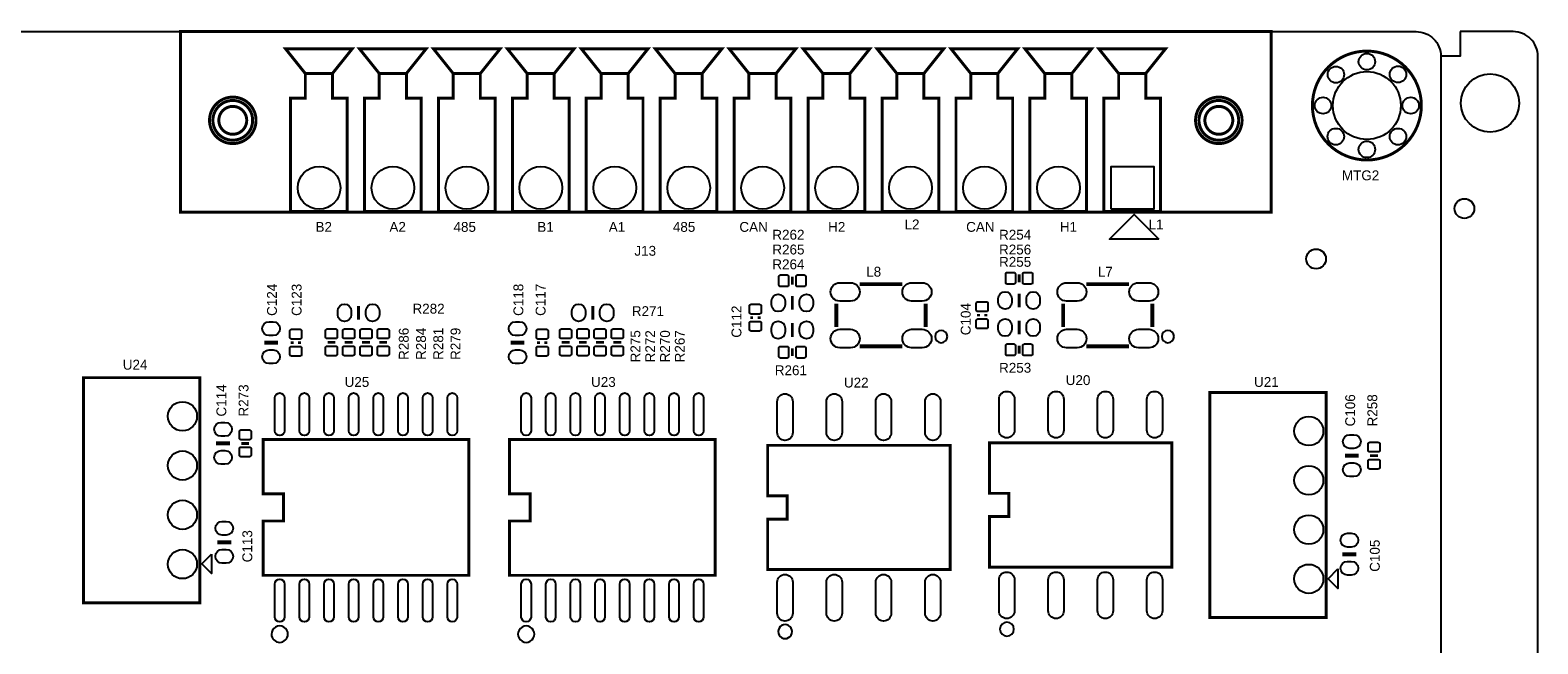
# Model space of a CAD drawing. Extents: x -5 to 175, y -1 to 134.
# Tile 19 of 19: x 97 to 175, y 93 to 125. Entities that reach past the tile are written whole.
import ezdxf

# ---------------------------------------------------------------- set-up
doc = ezdxf.new("R2010")
doc.units = 0
for name, color, linetype in [('BG_OUTLINE', 7, 'CONTINUOUS'), ('BG_SILKSCREEN_TOP', 211, 'CONTINUOUS'), ('PG_SILKSCREEN_TOP', 7, 'CONTINUOUS'), ('PIN_TOP', 12, 'CONTINUOUS'), ('RD_SILKSCREEN_TOP', 7, 'CONTINUOUS')]:
    doc.layers.add(name, color=color, linetype=linetype)

msp = doc.modelspace()

# ---------------------------------------------------------------- linework, layer by layer
at = {"layer": 'BG_OUTLINE'}
for points in [[(-0.999998, 124.99975), (-0.999998, 123.72975), (0, 123.72975, -0.414214), (1.27, 124.99975), (168.730676, 124.99975, -0.414214), (170.000676, 123.72975), (170.000676, 1.27, -0.414214), (168.730676, 0), (1.27, 0, -0.414214), (0, 1.27), (0, 123.72975)], [(171.000674, 0), (173.730666, 0, 0.414214), (175.000666, 1.27), (175.000666, 123.72975, 0.414214), (173.730666, 124.99975), (171.000674, 124.99975)]]:
    msp.add_lwpolyline(points, format="xyb", dxfattribs=at)
msp.add_lwpolyline([(171.000674, 124.99975), (171.000674, 123.72975), (170.000676, 123.72975)], dxfattribs=at)
at = {"layer": 'PG_SILKSCREEN_TOP'}
for points, const_width in [([(105.056686, 124.99975), (161.256726, 124.99975), (161.256726, 115.699794), (105.056686, 115.699794), (105.056686, 124.99975)], 0.1524), ([(110.47476, 124.11075), (113.90376, 124.11075), (112.88776, 122.84075), (111.49076, 122.84075), (110.47476, 124.11075)], 0.1524), ([(114.28476, 124.11075), (117.71376, 124.11075), (116.69776, 122.84075), (115.30076, 122.84075), (114.28476, 124.11075)], 0.1524), ([(118.09476, 124.11075), (121.52376, 124.11075), (120.50776, 122.84075), (119.11076, 122.84075), (118.09476, 124.11075)], 0.1524), ([(121.90476, 124.11075), (125.33376, 124.11075), (124.31776, 122.84075), (122.92076, 122.84075), (121.90476, 124.11075)], 0.1524), ([(125.71476, 124.11075), (129.14376, 124.11075), (128.12776, 122.84075), (126.73076, 122.84075), (125.71476, 124.11075)], 0.1524), ([(129.52476, 124.11075), (132.95376, 124.11075), (131.93776, 122.84075), (130.54076, 122.84075), (129.52476, 124.11075)], 0.1524), ([(133.33476, 124.11075), (136.76376, 124.11075), (135.74776, 122.84075), (134.35076, 122.84075), (133.33476, 124.11075)], 0.1524), ([(137.14476, 124.11075), (140.57376, 124.11075), (139.55776, 122.84075), (138.16076, 122.84075), (137.14476, 124.11075)], 0.1524), ([(140.95476, 124.11075), (144.38376, 124.11075), (143.36776, 122.84075), (141.97076, 122.84075), (140.95476, 124.11075)], 0.1524), ([(144.76476, 124.11075), (148.19376, 124.11075), (147.17776, 122.84075), (145.78076, 122.84075), (144.76476, 124.11075)], 0.1524), ([(148.57476, 124.11075), (152.00376, 124.11075), (150.98776, 122.84075), (149.59076, 122.84075), (148.57476, 124.11075)], 0.1524), ([(152.38476, 124.11075), (155.81376, 124.11075), (154.79776, 122.84075), (153.40076, 122.84075), (152.38476, 124.11075)], 0.1524), ([(111.49076, 122.84075), (111.49076, 121.57075), (110.72876, 121.57075), (110.72876, 115.72875), (113.64976, 115.72875), (113.64976, 121.57075), (112.88776, 121.57075), (112.88776, 122.84075)], 0.1524), ([(115.30076, 122.84075), (115.30076, 121.57075), (114.53876, 121.57075), (114.53876, 115.72875), (117.45976, 115.72875), (117.45976, 121.57075), (116.69776, 121.57075), (116.69776, 122.84075)], 0.1524), ([(119.11076, 122.84075), (119.11076, 121.57075), (118.34876, 121.57075), (118.34876, 115.72875), (121.26976, 115.72875), (121.26976, 121.57075), (120.50776, 121.57075), (120.50776, 122.84075)], 0.1524), ([(122.92076, 122.84075), (122.92076, 121.57075), (122.15876, 121.57075), (122.15876, 115.72875), (125.07976, 115.72875), (125.07976, 121.57075), (124.31776, 121.57075), (124.31776, 122.84075)], 0.1524), ([(126.73076, 122.84075), (126.73076, 121.57075), (125.96876, 121.57075), (125.96876, 115.72875), (128.88976, 115.72875), (128.88976, 121.57075), (128.12776, 121.57075), (128.12776, 122.84075)], 0.1524), ([(130.54076, 122.84075), (130.54076, 121.57075), (129.77876, 121.57075), (129.77876, 115.72875), (132.69976, 115.72875), (132.69976, 121.57075), (131.93776, 121.57075), (131.93776, 122.84075)], 0.1524), ([(134.35076, 122.84075), (134.35076, 121.57075), (133.58876, 121.57075), (133.58876, 115.72875), (136.50976, 115.72875), (136.50976, 121.57075), (135.74776, 121.57075), (135.74776, 122.84075)], 0.1524), ([(138.16076, 122.84075), (138.16076, 121.57075), (137.39876, 121.57075), (137.39876, 115.72875), (140.31976, 115.72875), (140.31976, 121.57075), (139.55776, 121.57075), (139.55776, 122.84075)], 0.1524), ([(141.97076, 122.84075), (141.97076, 121.57075), (141.20876, 121.57075), (141.20876, 115.72875), (144.12976, 115.72875), (144.12976, 121.57075), (143.36776, 121.57075), (143.36776, 122.84075)], 0.1524), ([(145.78076, 122.84075), (145.78076, 121.57075), (145.01876, 121.57075), (145.01876, 115.72875), (147.93976, 115.72875), (147.93976, 121.57075), (147.17776, 121.57075), (147.17776, 122.84075)], 0.1524), ([(149.59076, 122.84075), (149.59076, 121.57075), (148.82876, 121.57075), (148.82876, 115.72875), (151.74976, 115.72875), (151.74976, 121.57075), (150.98776, 121.57075), (150.98776, 122.84075)], 0.1524), ([(153.40076, 122.84075), (153.40076, 121.57075), (152.63876, 121.57075), (152.63876, 115.72875), (155.55976, 115.72875), (155.55976, 121.57075), (154.79776, 121.57075), (154.79776, 122.84075)], 0.1524), ([(136.585706, 112.363504), (136.585706, 111.957104)], 0.1524), ([(142.25778, 111.98225), (140.057632, 111.98225)], 0.2032), ([(148.269706, 112.490504), (148.269706, 112.084104)], 0.1524), ([(153.94178, 111.98225), (151.741632, 111.98225)], 0.2032), ([(136.585706, 111.372904), (136.585706, 110.661704)], 0.1524), ([(148.269706, 111.499904), (148.269706, 110.788704)], 0.1524), ([(114.233706, 110.864904), (114.233706, 110.153704)], 0.1524), ([(126.298706, 110.864904), (126.298706, 110.153704)], 0.1524), ([(134.490206, 110.318804), (134.490206, 110.191804)], 0.1524), ([(134.871206, 110.191804), (134.871206, 110.318804)], 0.1524), ([(138.857736, 109.782356), (138.857736, 110.982252)], 0.2032), ([(143.457676, 109.782356), (143.457676, 110.982252)], 0.2032), ([(146.174206, 110.445804), (146.174206, 110.318804)], 0.1524), ([(146.555206, 110.318804), (146.555206, 110.445804)], 0.1524), ([(150.541736, 109.782356), (150.541736, 110.982252)], 0.2032), ([(155.141676, 109.782356), (155.141676, 110.982252)], 0.2032), ([(136.585706, 109.975904), (136.585706, 109.264704)], 0.1524), ([(148.269706, 110.102904), (148.269706, 109.391704)], 0.1524), ([(110.0836, 108.966), (109.3724, 108.966)], 0.2032), ([(110.8075, 109.0295), (110.8075, 108.9025)], 0.1524), ([(111.1885, 108.9025), (111.1885, 109.0295)], 0.1524), ([(113.039906, 108.985304), (112.633506, 108.985304)], 0.1524), ([(113.928906, 108.985304), (113.522506, 108.985304)], 0.1524), ([(114.817906, 108.985304), (114.411506, 108.985304)], 0.1524), ([(115.300506, 108.985304), (115.706906, 108.985304)], 0.1524), ([(122.7836, 108.966), (122.0724, 108.966)], 0.2032), ([(123.5075, 109.0295), (123.5075, 108.9025)], 0.1524), ([(123.8885, 108.9025), (123.8885, 109.0295)], 0.1524), ([(125.104906, 108.985304), (124.698506, 108.985304)], 0.1524), ([(125.993906, 108.985304), (125.587506, 108.985304)], 0.1524), ([(126.882906, 108.985304), (126.476506, 108.985304)], 0.1524), ([(127.365506, 108.985304), (127.771906, 108.985304)], 0.1524), ([(142.25778, 108.782358), (140.057632, 108.782358)], 0.2032), ([(148.269706, 108.807504), (148.269706, 108.401104)], 0.1524), ([(153.94178, 108.782358), (151.741632, 108.782358)], 0.2032), ([(136.585706, 108.680504), (136.585706, 108.274104)], 0.1524), ([(106.0577, 107.165394), (106.0577, 95.565214), (100.057712, 95.565214), (100.057712, 107.165394), (106.0577, 107.165394)], 0.1524), ([(164.0967, 106.403394), (164.0967, 94.803214), (158.096712, 94.803214), (158.096712, 106.403394), (164.0967, 106.403394)], 0.1524), ([(106.893106, 103.778304), (107.604306, 103.778304)], 0.2032), ([(108.188506, 103.778304), (108.594906, 103.778304)], 0.1524), ([(109.314742, 96.976184), (119.91467, 96.976184), (119.91467, 103.976424), (109.314742, 103.976424), (109.314742, 101.176328), (110.369604, 101.176328), (110.369604, 99.77628), (109.314742, 99.77628), (109.314742, 96.976184)], 0.1524), ([(122.014742, 96.976184), (132.61467, 96.976184), (132.61467, 103.976424), (122.014742, 103.976424), (122.014742, 101.176328), (123.069604, 101.176328), (123.069604, 99.77628), (122.014742, 99.77628), (122.014742, 96.976184)], 0.1524), ([(135.31469, 103.676196), (144.714722, 103.676196), (144.714722, 97.276412), (135.31469, 97.276412), (135.31469, 99.876356), (136.314688, 99.876356), (136.314688, 101.076252), (135.31469, 101.076252), (135.31469, 103.676196)], 0.1524), ([(146.74469, 103.803196), (156.144722, 103.803196), (156.144722, 97.403412), (146.74469, 97.403412), (146.74469, 100.003356), (147.744688, 100.003356), (147.744688, 101.203252), (146.74469, 101.203252), (146.74469, 103.803196)], 0.1524), ([(165.059106, 103.143304), (165.770306, 103.143304)], 0.2032), ([(166.354506, 103.143304), (166.760906, 103.143304)], 0.1524), ([(106.9594, 98.679), (107.6706, 98.679)], 0.2032), ([(164.932106, 98.063304), (165.643306, 98.063304)], 0.2032)]:
    msp.add_lwpolyline(points, dxfattribs=dict(at, const_width=const_width))
at = {"layer": 'PG_SILKSCREEN_TOP', "const_width": 0.1524}
for points in [[(168.997376, 121.18975, 1), (163.383976, 121.18975, 1), (168.997376, 121.18975)], [(108.949744, 120.42775, 1.000018), (106.553762, 120.42775, 0.999982), (108.949744, 120.42775)], [(108.7755, 120.42775, 1.000021), (106.728006, 120.42775, 0.999979), (108.7755, 120.42775)], [(108.470192, 120.42775, 1.000031), (107.033314, 120.42775, 0.999969), (108.470192, 120.42775)], [(159.759904, 120.42775, 1.000018), (157.363414, 120.42775, 0.999982), (159.759904, 120.42775)], [(159.58566, 120.42775, 1.000021), (157.537658, 120.42775, 0.999979), (159.58566, 120.42775)], [(159.280098, 120.42775, 1.000031), (157.84322, 120.42775, 0.999969), (159.280098, 120.42775)]]:
    msp.add_lwpolyline(points, format="xyb", dxfattribs=at)
at = {"layer": 'PG_SILKSCREEN_TOP'}
for points in [[(155.466796, 114.304826), (152.926796, 114.304826), (154.196796, 115.574826)], [(106.657648, 98.065336), (106.657648, 97.065338), (106.157776, 97.56521)], [(164.696648, 97.303336), (164.696648, 96.303338), (164.196776, 96.80321)]]:
    msp.add_lwpolyline(points, close=True, dxfattribs=at)
for points in [[(144.573752, 109.28223, 1), (143.94166, 109.282378, 1)], [(156.257752, 109.28223, 1), (155.62566, 109.282378, 1)], [(110.59541, 93.94444, 1), (109.746802, 93.944568, 1)], [(123.29541, 93.94444, 1), (122.446802, 93.944568, 1)], [(136.575292, 94.076266, 1), (135.85412, 94.076342, 1)], [(148.005292, 94.203266, 1), (147.28412, 94.203342, 1)]]:
    msp.add_lwpolyline(points, format="xyb", close=True, dxfattribs=at)
at = {"layer": 'PIN_TOP'}
msp.add_lwpolyline([(153.006806, 115.847876), (153.006806, 118.04777), (155.2067, 118.04777), (155.2067, 115.847876)], close=True, dxfattribs=at)
for points in [[(135.970772, 112.460278), (136.320784, 112.460278, -0.415686), (136.395714, 112.385348), (136.395714, 111.93526, -0.415686), (136.320784, 111.86033), (135.970772, 111.86033, -0.415686), (135.895842, 111.93526), (135.895842, 112.385348, -0.415686)], [(136.850628, 112.460278), (137.20064, 112.460278, -0.415686), (137.27557, 112.385348), (137.27557, 111.93526, -0.415686), (137.20064, 111.86033), (136.850628, 111.86033, -0.415686), (136.775698, 111.93526), (136.775698, 112.385348, -0.415686)], [(139.582652, 111.108998), (139.032488, 111.108998, -1), (139.032488, 112.058958), (139.582652, 112.058958, -1)], [(143.282924, 111.108998), (142.73276, 111.108998, -1), (142.73276, 112.058958), (143.282924, 112.058958, -1)], [(147.654772, 112.587278), (148.004784, 112.587278, -0.415686), (148.079714, 112.512348), (148.079714, 112.06226, -0.415686), (148.004784, 111.98733), (147.654772, 111.98733, -0.415686), (147.579842, 112.06226), (147.579842, 112.512348, -0.415686)], [(148.534628, 112.587278), (148.88464, 112.587278, -0.415686), (148.95957, 112.512348), (148.95957, 112.06226, -0.415686), (148.88464, 111.98733), (148.534628, 111.98733, -0.415686), (148.459698, 112.06226), (148.459698, 112.512348, -0.415686)], [(151.266652, 111.108998), (150.716488, 111.108998, -1), (150.716488, 112.058958), (151.266652, 112.058958, -1)], [(154.966924, 111.108998), (154.41676, 111.108998, -1), (154.41676, 112.058958), (154.966924, 112.058958, -1)], [(135.51154, 110.917355), (135.51154, 111.117253, -1), (136.211564, 111.117253), (136.211564, 110.917355, -1)], [(136.959848, 110.917355), (136.959848, 111.117253, -1), (137.659872, 111.117253), (137.659872, 110.917355, -1)], [(147.19554, 111.044355), (147.19554, 111.244253, -1), (147.895564, 111.244253), (147.895564, 111.044355, -1)], [(148.643848, 111.044355), (148.643848, 111.244253, -1), (149.343872, 111.244253), (149.343872, 111.044355, -1)], [(113.15954, 110.409355), (113.15954, 110.609253, -1), (113.859564, 110.609253), (113.859564, 110.409355, -1)], [(114.607848, 110.409355), (114.607848, 110.609253, -1), (115.307872, 110.609253), (115.307872, 110.409355, -1)], [(125.22454, 110.409355), (125.22454, 110.609253, -1), (125.924564, 110.609253), (125.924564, 110.409355, -1)], [(126.672848, 110.409355), (126.672848, 110.609253, -1), (127.372872, 110.609253), (127.372872, 110.409355, -1)], [(134.380732, 110.520226), (134.380732, 110.870238, -0.415686), (134.455662, 110.945168), (134.90575, 110.945168, -0.415686), (134.98068, 110.870238), (134.98068, 110.520226, -0.415686), (134.90575, 110.445296), (134.455662, 110.445296, -0.415686)], [(146.064732, 110.647226), (146.064732, 110.997238, -0.415686), (146.139662, 111.072168), (146.58975, 111.072168, -0.415686), (146.66468, 110.997238), (146.66468, 110.647226, -0.415686), (146.58975, 110.572296), (146.139662, 110.572296, -0.415686)], [(109.6264, 110.045754), (109.8296, 110.045754, -1), (109.8296, 109.334554), (109.6264, 109.334554, -1)], [(111.297974, 109.580934), (111.297974, 109.230922, -0.415686), (111.223044, 109.155992), (110.772956, 109.155992, -0.415686), (110.698026, 109.230922), (110.698026, 109.580934, -0.415686), (110.772956, 109.655864), (111.223044, 109.655864, -0.415686)], [(113.13668, 109.600238), (113.13668, 109.250226, -0.415686), (113.06175, 109.175296), (112.611662, 109.175296, -0.415686), (112.536732, 109.250226), (112.536732, 109.600238, -0.415686), (112.611662, 109.675168), (113.06175, 109.675168, -0.415686)], [(114.02568, 109.600238), (114.02568, 109.250226, -0.415686), (113.95075, 109.175296), (113.500662, 109.175296, -0.415686), (113.425732, 109.250226), (113.425732, 109.600238, -0.415686), (113.500662, 109.675168), (113.95075, 109.675168, -0.415686)], [(114.91468, 109.600238), (114.91468, 109.250226, -0.415686), (114.83975, 109.175296), (114.389662, 109.175296, -0.415686), (114.314732, 109.250226), (114.314732, 109.600238, -0.415686), (114.389662, 109.675168), (114.83975, 109.675168, -0.415686)], [(115.203732, 109.250226), (115.203732, 109.600238, -0.415686), (115.278662, 109.675168), (115.72875, 109.675168, -0.415686), (115.80368, 109.600238), (115.80368, 109.250226, -0.415686), (115.72875, 109.175296), (115.278662, 109.175296, -0.415686)], [(122.3264, 110.045754), (122.5296, 110.045754, -1), (122.5296, 109.334554), (122.3264, 109.334554, -1)], [(123.997974, 109.580934), (123.997974, 109.230922, -0.415686), (123.923044, 109.155992), (123.472956, 109.155992, -0.415686), (123.398026, 109.230922), (123.398026, 109.580934, -0.415686), (123.472956, 109.655864), (123.923044, 109.655864, -0.415686)], [(125.20168, 109.600238), (125.20168, 109.250226, -0.415686), (125.12675, 109.175296), (124.676662, 109.175296, -0.415686), (124.601732, 109.250226), (124.601732, 109.600238, -0.415686), (124.676662, 109.675168), (125.12675, 109.675168, -0.415686)], [(126.09068, 109.600238), (126.09068, 109.250226, -0.415686), (126.01575, 109.175296), (125.565662, 109.175296, -0.415686), (125.490732, 109.250226), (125.490732, 109.600238, -0.415686), (125.565662, 109.675168), (126.01575, 109.675168, -0.415686)], [(126.97968, 109.600238), (126.97968, 109.250226, -0.415686), (126.90475, 109.175296), (126.454662, 109.175296, -0.415686), (126.379732, 109.250226), (126.379732, 109.600238, -0.415686), (126.454662, 109.675168), (126.90475, 109.675168, -0.415686)], [(127.268732, 109.250226), (127.268732, 109.600238, -0.415686), (127.343662, 109.675168), (127.79375, 109.675168, -0.415686), (127.86868, 109.600238), (127.86868, 109.250226, -0.415686), (127.79375, 109.175296), (127.343662, 109.175296, -0.415686)], [(134.380732, 109.64037), (134.380732, 109.990382, -0.415686), (134.455662, 110.065312), (134.90575, 110.065312, -0.415686), (134.98068, 109.990382), (134.98068, 109.64037, -0.415686), (134.90575, 109.56544), (134.455662, 109.56544, -0.415686)], [(135.51154, 109.520355), (135.51154, 109.720253, -1), (136.211564, 109.720253), (136.211564, 109.520355, -1)], [(136.959848, 109.520355), (136.959848, 109.720253, -1), (137.659872, 109.720253), (137.659872, 109.520355, -1)], [(139.582652, 108.70565), (139.032488, 108.70565, -1), (139.032488, 109.65561), (139.582652, 109.65561, -1)], [(143.282924, 108.70565), (142.73276, 108.70565, -1), (142.73276, 109.65561), (143.282924, 109.65561, -1)], [(146.064732, 109.76737), (146.064732, 110.117382, -0.415686), (146.139662, 110.192312), (146.58975, 110.192312, -0.415686), (146.66468, 110.117382), (146.66468, 109.76737, -0.415686), (146.58975, 109.69244), (146.139662, 109.69244, -0.415686)], [(147.19554, 109.647355), (147.19554, 109.847253, -1), (147.895564, 109.847253), (147.895564, 109.647355, -1)], [(148.643848, 109.647355), (148.643848, 109.847253, -1), (149.343872, 109.847253), (149.343872, 109.647355, -1)], [(151.266652, 108.70565), (150.716488, 108.70565, -1), (150.716488, 109.65561), (151.266652, 109.65561, -1)], [(154.966924, 108.70565), (154.41676, 108.70565, -1), (154.41676, 109.65561), (154.966924, 109.65561, -1)], [(111.297974, 108.701078), (111.297974, 108.351066, -0.415686), (111.223044, 108.276136), (110.772956, 108.276136, -0.415686), (110.698026, 108.351066), (110.698026, 108.701078, -0.415686), (110.772956, 108.776008), (111.223044, 108.776008, -0.415686)], [(113.13668, 108.720382), (113.13668, 108.37037, -0.415686), (113.06175, 108.29544), (112.611662, 108.29544, -0.415686), (112.536732, 108.37037), (112.536732, 108.720382, -0.415686), (112.611662, 108.795312), (113.06175, 108.795312, -0.415686)], [(114.02568, 108.720382), (114.02568, 108.37037, -0.415686), (113.95075, 108.29544), (113.500662, 108.29544, -0.415686), (113.425732, 108.37037), (113.425732, 108.720382, -0.415686), (113.500662, 108.795312), (113.95075, 108.795312, -0.415686)], [(114.91468, 108.720382), (114.91468, 108.37037, -0.415686), (114.83975, 108.29544), (114.389662, 108.29544, -0.415686), (114.314732, 108.37037), (114.314732, 108.720382, -0.415686), (114.389662, 108.795312), (114.83975, 108.795312, -0.415686)], [(115.203732, 108.37037), (115.203732, 108.720382, -0.415686), (115.278662, 108.795312), (115.72875, 108.795312, -0.415686), (115.80368, 108.720382), (115.80368, 108.37037, -0.415686), (115.72875, 108.29544), (115.278662, 108.29544, -0.415686)], [(123.997974, 108.701078), (123.997974, 108.351066, -0.415686), (123.923044, 108.276136), (123.472956, 108.276136, -0.415686), (123.398026, 108.351066), (123.398026, 108.701078, -0.415686), (123.472956, 108.776008), (123.923044, 108.776008, -0.415686)], [(125.20168, 108.720382), (125.20168, 108.37037, -0.415686), (125.12675, 108.29544), (124.676662, 108.29544, -0.415686), (124.601732, 108.37037), (124.601732, 108.720382, -0.415686), (124.676662, 108.795312), (125.12675, 108.795312, -0.415686)], [(126.09068, 108.720382), (126.09068, 108.37037, -0.415686), (126.01575, 108.29544), (125.565662, 108.29544, -0.415686), (125.490732, 108.37037), (125.490732, 108.720382, -0.415686), (125.565662, 108.795312), (126.01575, 108.795312, -0.415686)], [(126.97968, 108.720382), (126.97968, 108.37037, -0.415686), (126.90475, 108.29544), (126.454662, 108.29544, -0.415686), (126.379732, 108.37037), (126.379732, 108.720382, -0.415686), (126.454662, 108.795312), (126.90475, 108.795312, -0.415686)], [(127.268732, 108.37037), (127.268732, 108.720382, -0.415686), (127.343662, 108.795312), (127.79375, 108.795312, -0.415686), (127.86868, 108.720382), (127.86868, 108.37037, -0.415686), (127.79375, 108.29544), (127.343662, 108.29544, -0.415686)], [(135.970772, 108.777278), (136.320784, 108.777278, -0.415686), (136.395714, 108.702348), (136.395714, 108.25226, -0.415686), (136.320784, 108.17733), (135.970772, 108.17733, -0.415686), (135.895842, 108.25226), (135.895842, 108.702348, -0.415686)], [(136.850628, 108.777278), (137.20064, 108.777278, -0.415686), (137.27557, 108.702348), (137.27557, 108.25226, -0.415686), (137.20064, 108.17733), (136.850628, 108.17733, -0.415686), (136.775698, 108.25226), (136.775698, 108.702348, -0.415686)], [(147.654772, 108.904278), (148.004784, 108.904278, -0.415686), (148.079714, 108.829348), (148.079714, 108.37926, -0.415686), (148.004784, 108.30433), (147.654772, 108.30433, -0.415686), (147.579842, 108.37926), (147.579842, 108.829348, -0.415686)], [(148.534628, 108.904278), (148.88464, 108.904278, -0.415686), (148.95957, 108.829348), (148.95957, 108.37926, -0.415686), (148.88464, 108.30433), (148.534628, 108.30433, -0.415686), (148.459698, 108.37926), (148.459698, 108.829348, -0.415686)], [(109.6264, 108.597446), (109.8296, 108.597446, -1), (109.8296, 107.886246), (109.6264, 107.886246, -1)], [(122.3264, 108.597446), (122.5296, 108.597446, -1), (122.5296, 107.886246), (122.3264, 107.886246, -1)], [(148.034756, 106.058335), (148.034756, 104.458389, -1), (147.234656, 104.458389), (147.234656, 106.058335, -1)], [(150.574756, 106.058335), (150.574756, 104.458389, -1), (149.774656, 104.458389), (149.774656, 106.058335, -1)], [(153.114756, 106.058335), (153.114756, 104.458389, -1), (152.314656, 104.458389), (152.314656, 106.058335, -1)], [(155.654756, 106.058335), (155.654756, 104.458389, -1), (154.854656, 104.458389), (154.854656, 106.058335, -1)], [(110.419769, 106.12628), (110.419769, 104.426512, -1), (109.919643, 104.426512), (109.919643, 106.12628, -1)], [(111.689769, 106.12628), (111.689769, 104.426512, -1), (111.189643, 104.426512), (111.189643, 106.12628, -1)], [(112.959769, 106.12628), (112.959769, 104.426512, -1), (112.459643, 104.426512), (112.459643, 106.12628, -1)], [(114.229769, 106.12628), (114.229769, 104.426512, -1), (113.729643, 104.426512), (113.729643, 106.12628, -1)], [(115.499769, 106.12628), (115.499769, 104.426512, -1), (114.999643, 104.426512), (114.999643, 106.12628, -1)], [(116.769769, 106.12628), (116.769769, 104.426512, -1), (116.269643, 104.426512), (116.269643, 106.12628, -1)], [(118.039769, 106.12628), (118.039769, 104.426512, -1), (117.539643, 104.426512), (117.539643, 106.12628, -1)], [(119.309769, 106.12628), (119.309769, 104.426512, -1), (118.809643, 104.426512), (118.809643, 106.12628, -1)], [(123.119769, 106.12628), (123.119769, 104.426512, -1), (122.619643, 104.426512), (122.619643, 106.12628, -1)], [(124.389769, 106.12628), (124.389769, 104.426512, -1), (123.889643, 104.426512), (123.889643, 106.12628, -1)], [(125.659769, 106.12628), (125.659769, 104.426512, -1), (125.159643, 104.426512), (125.159643, 106.12628, -1)], [(126.929769, 106.12628), (126.929769, 104.426512, -1), (126.429643, 104.426512), (126.429643, 106.12628, -1)], [(128.199769, 106.12628), (128.199769, 104.426512, -1), (127.699643, 104.426512), (127.699643, 106.12628, -1)], [(129.469769, 106.12628), (129.469769, 104.426512, -1), (128.969643, 104.426512), (128.969643, 106.12628, -1)], [(130.739769, 106.12628), (130.739769, 104.426512, -1), (130.239643, 104.426512), (130.239643, 106.12628, -1)], [(132.009769, 106.12628), (132.009769, 104.426512, -1), (131.509643, 104.426512), (131.509643, 106.12628, -1)], [(136.604756, 105.931335), (136.604756, 104.331389, -1), (135.804656, 104.331389), (135.804656, 105.931335, -1)], [(139.144756, 105.931335), (139.144756, 104.331389, -1), (138.344656, 104.331389), (138.344656, 105.931335, -1)], [(141.684756, 105.931335), (141.684756, 104.331389, -1), (140.884656, 104.331389), (140.884656, 105.931335, -1)], [(144.224756, 105.931335), (144.224756, 104.331389, -1), (143.424656, 104.331389), (143.424656, 105.931335, -1)], [(107.350306, 104.146858), (107.147106, 104.146858, -1), (107.147106, 104.858058), (107.350306, 104.858058, -1)], [(108.091732, 104.043226), (108.091732, 104.393238, -0.415686), (108.166662, 104.468168), (108.61675, 104.468168, -0.415686), (108.69168, 104.393238), (108.69168, 104.043226, -0.415686), (108.61675, 103.968296), (108.166662, 103.968296, -0.415686)], [(165.516306, 103.511858), (165.313106, 103.511858, -1), (165.313106, 104.223058), (165.516306, 104.223058, -1)], [(107.350306, 102.69855), (107.147106, 102.69855, -1), (107.147106, 103.40975), (107.350306, 103.40975, -1)], [(108.091732, 103.16337), (108.091732, 103.513382, -0.415686), (108.166662, 103.588312), (108.61675, 103.588312, -0.415686), (108.69168, 103.513382), (108.69168, 103.16337, -0.415686), (108.61675, 103.08844), (108.166662, 103.08844, -0.415686)], [(166.257732, 103.408226), (166.257732, 103.758238, -0.415686), (166.332662, 103.833168), (166.78275, 103.833168, -0.415686), (166.85768, 103.758238), (166.85768, 103.408226, -0.415686), (166.78275, 103.333296), (166.332662, 103.333296, -0.415686)], [(165.516306, 102.06355), (165.313106, 102.06355, -1), (165.313106, 102.77475), (165.516306, 102.77475, -1)], [(166.257732, 102.52837), (166.257732, 102.878382, -0.415686), (166.332662, 102.953312), (166.78275, 102.953312, -0.415686), (166.85768, 102.878382), (166.85768, 102.52837, -0.415686), (166.78275, 102.45344), (166.332662, 102.45344, -0.415686)], [(107.4166, 99.047554), (107.2134, 99.047554, -1), (107.2134, 99.758754), (107.4166, 99.758754, -1)], [(165.389306, 98.431858), (165.186106, 98.431858, -1), (165.186106, 99.143058), (165.389306, 99.143058, -1)], [(107.4166, 97.599246), (107.2134, 97.599246, -1), (107.2134, 98.310446), (107.4166, 98.310446, -1)], [(148.034756, 96.748219), (148.034756, 95.148273, -1), (147.234656, 95.148273), (147.234656, 96.748219, -1)], [(150.574756, 96.748219), (150.574756, 95.148273, -1), (149.774656, 95.148273), (149.774656, 96.748219, -1)], [(153.114756, 96.748219), (153.114756, 95.148273, -1), (152.314656, 95.148273), (152.314656, 96.748219, -1)], [(155.654756, 96.748219), (155.654756, 95.148273, -1), (154.854656, 95.148273), (154.854656, 96.748219, -1)], [(165.389306, 96.98355), (165.186106, 96.98355, -1), (165.186106, 97.69475), (165.389306, 97.69475, -1)], [(110.419769, 96.526096), (110.419769, 94.826328, -1), (109.919643, 94.826328), (109.919643, 96.526096, -1)], [(111.689769, 96.526096), (111.689769, 94.826328, -1), (111.189643, 94.826328), (111.189643, 96.526096, -1)], [(112.959769, 96.526096), (112.959769, 94.826328, -1), (112.459643, 94.826328), (112.459643, 96.526096, -1)], [(114.229769, 96.526096), (114.229769, 94.826328, -1), (113.729643, 94.826328), (113.729643, 96.526096, -1)], [(115.499769, 96.526096), (115.499769, 94.826328, -1), (114.999643, 94.826328), (114.999643, 96.526096, -1)], [(116.769769, 96.526096), (116.769769, 94.826328, -1), (116.269643, 94.826328), (116.269643, 96.526096, -1)], [(118.039769, 96.526096), (118.039769, 94.826328, -1), (117.539643, 94.826328), (117.539643, 96.526096, -1)], [(119.309769, 96.526096), (119.309769, 94.826328, -1), (118.809643, 94.826328), (118.809643, 96.526096, -1)], [(123.119769, 96.526096), (123.119769, 94.826328, -1), (122.619643, 94.826328), (122.619643, 96.526096, -1)], [(124.389769, 96.526096), (124.389769, 94.826328, -1), (123.889643, 94.826328), (123.889643, 96.526096, -1)], [(125.659769, 96.526096), (125.659769, 94.826328, -1), (125.159643, 94.826328), (125.159643, 96.526096, -1)], [(126.929769, 96.526096), (126.929769, 94.826328, -1), (126.429643, 94.826328), (126.429643, 96.526096, -1)], [(128.199769, 96.526096), (128.199769, 94.826328, -1), (127.699643, 94.826328), (127.699643, 96.526096, -1)], [(129.469769, 96.526096), (129.469769, 94.826328, -1), (128.969643, 94.826328), (128.969643, 96.526096, -1)], [(130.739769, 96.526096), (130.739769, 94.826328, -1), (130.239643, 94.826328), (130.239643, 96.526096, -1)], [(132.009769, 96.526096), (132.009769, 94.826328, -1), (131.509643, 94.826328), (131.509643, 96.526096, -1)], [(136.604756, 96.621219), (136.604756, 95.021273, -1), (135.804656, 95.021273), (135.804656, 96.621219, -1)], [(139.144756, 96.621219), (139.144756, 95.021273, -1), (138.344656, 95.021273), (138.344656, 96.621219, -1)], [(141.684756, 96.621219), (141.684756, 95.021273, -1), (140.884656, 95.021273), (140.884656, 96.621219, -1)], [(144.224756, 96.621219), (144.224756, 95.021273, -1), (143.424656, 95.021273), (143.424656, 96.621219, -1)]]:
    msp.add_lwpolyline(points, format="xyb", close=True, dxfattribs=at)
for centre, radius in [((166.190676, 123.45035), 0.424942), ((164.595556, 122.78487), 0.424942), ((166.190676, 121.18975), 1.75006), ((167.795956, 122.79503), 0.424942), ((172.540676, 121.31675), 1.499997), ((163.930076, 121.18975), 0.424942), ((168.451276, 121.18975), 0.424942), ((164.590476, 119.58955), 0.424942), ((167.790876, 119.58955), 0.424942), ((166.190676, 118.92915), 0.424942), ((112.196626, 116.94795), 1.099947), ((116.00688, 116.94795), 1.099947), ((119.81688, 116.94795), 1.099947), ((123.62688, 116.94795), 1.099947), ((127.43688, 116.94795), 1.099947), ((131.24688, 116.94795), 1.099947), ((135.05688, 116.94795), 1.099947), ((138.86688, 116.94795), 1.099947), ((142.67688, 116.94795), 1.099947), ((146.48688, 116.94795), 1.099947), ((150.29688, 116.94795), 1.099947), ((171.219876, 115.88115), 0.508), ((163.576, 113.284), 0.508), ((105.157778, 105.175304), 0.750062), ((163.196778, 104.413304), 0.750062), ((105.157778, 102.635304), 0.750062), ((163.196778, 101.873304), 0.750062), ((105.157778, 100.095304), 0.750062), ((163.196778, 99.333304), 0.750062), ((105.157778, 97.555304), 0.750062), ((163.196778, 96.793304), 0.750062)]:
    msp.add_circle(centre, radius, dxfattribs=at)

# ---------------------------------------------------------------- texts
at = {"layer": 'BG_SILKSCREEN_TOP', "width": 1.02}
for s, p in [('B2', (112.014, 114.681)), ('A2', (115.824, 114.681)), ('485', (119.126, 114.681)), ('B1', (123.444, 114.681)), ('A1', (127.127, 114.681)), ('485', (130.429, 114.681)), ('CAN', (133.858, 114.681)), ('H2', (138.43, 114.681)), ('L2', (142.367, 114.808)), ('CAN', (145.542, 114.681)), ('H1', (150.368, 114.681)), ('L1', (154.94, 114.808))]:
    msp.add_text(s, height=0.508, dxfattribs=at).set_placement(p)
at = {"layer": 'RD_SILKSCREEN_TOP', "width": 1.02}
for s, p in [('MTG2', (164.905436, 117.337332)), ('R262', (135.554466, 114.276886)), ('R254', (147.238466, 114.276886)), ('J13', (128.447546, 113.449354)), ('R265', (135.554466, 113.514886)), ('R256', (147.238466, 113.514886)), ('R264', (135.554466, 112.752886)), ('L8', (140.390626, 112.371886)), ('R255', (147.238466, 112.879886)), ('L7', (152.328626, 112.371886)), ('R282', (117.012466, 110.466886)), ('R271', (128.315466, 110.339886)), ('U24', (102.084124, 107.578144)), ('R261', (135.681466, 107.291886)), ('R253', (147.238466, 107.418886)), ('U20', (150.672546, 106.783886)), ('U25', (113.514124, 106.689144)), ('U23', (126.214124, 106.689144)), ('U22', (139.242546, 106.656886)), ('U21', (160.377378, 106.689144))]:
    msp.add_text(s, height=0.508, dxfattribs=at).set_placement(p)
for s, p in [('C124', (110.024418, 110.34776)), ('C123', (111.294418, 110.34776)), ('C118', (122.724418, 110.34776)), ('C117', (123.867418, 110.34776)), ('C112', (133.961124, 109.224064)), ('C104', (145.772124, 109.351064)), ('R286', (116.816124, 108.081064)), ('R284', (117.705124, 108.081064)), ('R281', (118.594124, 108.081064)), ('R279', (119.483124, 108.081064)), ('R272', (129.516124, 107.954064)), ('R270', (130.278124, 107.954064)), ('R267', (131.040124, 107.954064)), ('R275', (128.754124, 107.954064)), ('C114', (107.418124, 105.160064)), ('R273', (108.561124, 105.160064)), ('C106', (165.584124, 104.652064)), ('R258', (166.727124, 104.652064)), ('C113', (108.754418, 97.64776)), ('C105', (166.854124, 97.159064))]:
    msp.add_text(s, height=0.508, rotation=90, dxfattribs=at).set_placement(p)

doc.saveas('drawing.dxf')
